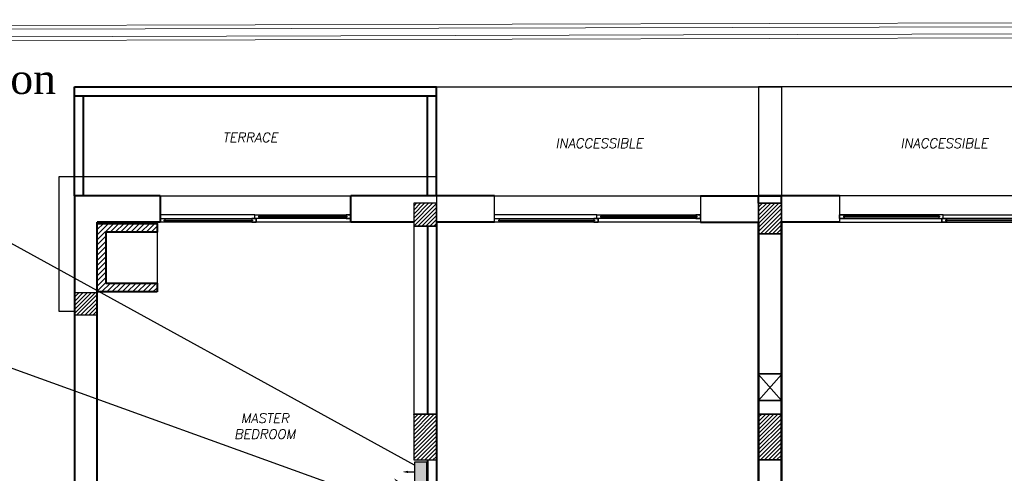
# Model space of a CAD drawing. Header units: metres. Extents: x -710577 to 709766, y -710660 to 709683.
# Tile 49 of 70: x -436.35 to -423.43, y -459.64 to -453.69. Entities that reach past the tile are written whole.
import ezdxf
from ezdxf.enums import TextEntityAlignment as Align

# ---------------------------------------------------------------- set-up
doc = ezdxf.new("R2010")
doc.units = ezdxf.units.M
doc.header["$LTSCALE"] = 50
doc.header["$MEASUREMENT"] = 0
doc.linetypes.add('DASHED2', pattern=[9.525, 6.35, -3.175])
for name, color, linetype in [('FIR-263$0$first$0$RN', 3, 'Continuous'), ('GR XREF$0$INT- COLUMN HATCH', 8, 'Continuous'), ('GR XREF$0$INT- ELEVATION HATCH', 38, 'Continuous'), ('INT- BEAM', 254, 'DASHED2'), ('INT- COLUMN', 251, 'Continuous'), ('INT- COLUMN HATCH', 8, 'Continuous'), ('INT- ELEVATION 01', 8, 'Continuous'), ('INT- Masonary Dim', 8, 'Continuous'), ('INT- WINDOWS', 5, 'Continuous'), ('RA-TEXT', 3, 'Continuous'), ('Samrt Heat', 1, 'Continuous'), ('smart heat', 7, 'Continuous')]:
    doc.layers.add(name, color=color, linetype=linetype)
doc.layers.add('INT- WALL', color=7, linetype='Continuous', lineweight=40)
doc.styles.add('AM3', font='times.ttf')
doc.styles.add('Border', font='arial.ttf')
doc.styles.add('FIR-263$0$first$0$AXT', font='simplex.shx')
doc.dimstyles.new('35', dxfattribs={"dimscale": 0, "dimtxt": 0.09, "dimasz": 0.05, "dimexe": 0, "dimexo": 0, "dimgap": 0, "dimtad": 0, "dimzin": 0, "dimdsep": 46, "dimtxsty": 'AM3', "dimcen": 0, "dimadec": 3, "dimazin": 0, "dimtfac": 1, "dimtofl": 0, "dimtmove": 1, "dimatfit": 3, "dimfxl": 0.18, "dimtfill": 1, "dimtolj": 1, "dimtzin": 0, "dimarcsym": 0})
pattern_1 = [(45, (75890.5115, -36951.2476), (-2.65165043, 2.65165043), [])]
pattern_2 = [(45, (322.419634, -720.270054), (-0.0265165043, 0.0265165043), [])]

# ---------------------------------------------------------------- blocks, each defined once
blk = doc.blocks.new('*U1960')
for p, q in [((-10, 100), (-1350, 100)), ((-1300, 30), (-40, 30)), ((-1300, 30), (-1300, 20)), ((-1300, 20), (-40, 20)), ((-40, 30), (-40, 20)), ((40, 80), (1300, 80)), ((40, 80), (40, 70)), ((40, 70), (1300, 70)), ((1300, 80), (1300, 70))]:
    blk.add_line(p, q)
for points in [[(-1350, 350), (1350, 350), (1350, 0), (-1350, 0)], [(-1350, 0), (-1350, 50), (10, 50), (10, 0)], [(-10, 50), (-10, 100), (1350, 100), (1350, 50)]]:
    blk.add_lwpolyline(points, close=True)
for points in [[(-1290, 20), (-1290, 0), (-1350, 0), (-1350, 50), (-1290, 50), (-1290, 30)], [(-50, 20), (-50, 0), (10, 0), (10, 50), (-50, 50), (-50, 30)], [(50, 70), (50, 50), (-10, 50), (-10, 100), (50, 100), (50, 80)], [(1290, 70), (1290, 50), (1350, 50), (1350, 100), (1290, 100), (1290, 80)]]:
    blk.add_lwpolyline(points)
blk = doc.blocks.new('*U1961')
for p, q in [((-10, 100), (-1250, 100)), ((-1200, 30), (-40, 30)), ((-1200, 30), (-1200, 20)), ((-1200, 20), (-40, 20)), ((-40, 30), (-40, 20)), ((40, 80), (1200, 80)), ((40, 80), (40, 70)), ((40, 70), (1200, 70)), ((1200, 80), (1200, 70))]:
    blk.add_line(p, q)
for points in [[(-1250, 350), (1250, 350), (1250, 0), (-1250, 0)], [(-1250, 0), (-1250, 50), (10, 50), (10, 0)], [(-10, 50), (-10, 100), (1250, 100), (1250, 50)]]:
    blk.add_lwpolyline(points, close=True)
for points in [[(-1190, 20), (-1190, 0), (-1250, 0), (-1250, 50), (-1190, 50), (-1190, 30)], [(-50, 20), (-50, 0), (10, 0), (10, 50), (-50, 50), (-50, 30)], [(50, 70), (50, 50), (-10, 50), (-10, 100), (50, 100), (50, 80)], [(1190, 70), (1190, 50), (1250, 50), (1250, 100), (1190, 100), (1190, 80)]]:
    blk.add_lwpolyline(points)
blk = doc.blocks.new('FIR-263$0$first$0$RN')
at = {"style": 'FIR-263$0$first$0$AXT', "oblique": 10}
for tag, p in [('R1', (0, 0.75)), ('R2', (0, 0.5)), ('R3', (0, 0.25)), ('R4', (0, 0))]:
    blk.add_attdef(tag, text='', height=0.15, dxfattribs=at).set_placement(p, align=Align.MIDDLE)
blk = doc.blocks.new('A$C4BE8651F')
h = blk.add_hatch(color=240)
h.set_gradient(color1=(250, 5, 38), color2=(238, 110, 242), tint=1, name='INVCURVED')
h.paths.add_polyline_path([(-0.4669, 0.0614), (-0.4669, 0.0121), (-0.4669, -0.0386), (0.1932, -0.0385), (0.1932, 0.0615)])
at = {"color": 1}
for p, q in [((0.1932, 0.0621), (-0.4669, 0.0621)), ((-0.4669, -0.0385), (-0.4669, 0.0615)), ((0.1932, -0.0385), (0.1932, 0.0615)), ((0.1932, -0.0379), (-0.4669, -0.0379))]:
    blk.add_line(p, q, dxfattribs=at)
for points in [[(-0.3854, 0.1618, 0, 0.0191, 0), (-0.3854, 0.1172, 0.0191, 0.0191, 0), (-0.3854, 0.1172, 0.0191, 0.0191, 0)], [(-0.3318, 0.2325, 0, 0.0191, 0), (-0.3003, 0.2009, 0.0191, 0.0191, 0), (-0.3003, 0.2009, 0.0191, 0.0191, 0)], [(-0.1368, 0.1618, 0, 0.0191, 0), (-0.1368, 0.1172, 0.0191, 0.0191, 0), (-0.1368, 0.1172, 0.0191, 0.0191, 0)], [(0.0582, 0.2325, 0, 0.0191, 0), (0.0266, 0.2009, 0.0191, 0.0191, 0), (0.0266, 0.2009, 0.0191, 0.0191, 0)], [(0.1118, 0.1618, 0, 0.0191, 0), (0.1118, 0.1172, 0.0191, 0.0191, 0), (0.1118, 0.1172, 0.0191, 0.0191, 0)]]:
    blk.add_lwpolyline(points, format="xyseb", dxfattribs=at)
for points in [[(-0.3003, 0.2009), (-0.2611, 0.1618)], [(0.0266, 0.2009), (-0.0125, 0.1618)], [(-0.3854, 0.1172), (-0.3854, 0.0618)], [(-0.1368, 0.1172), (-0.1368, 0.0618)], [(0.1118, 0.1172), (0.1118, 0.0618)]]:
    blk.add_lwpolyline(points, dxfattribs=at)

msp = doc.modelspace()

# ---------------------------------------------------------------- hatches: boundary and pattern name
at = {"layer": 'GR XREF$0$INT- COLUMN HATCH'}
h = msp.add_hatch(dxfattribs=at)
h.set_pattern_fill('ANSI31', color=256, scale=30, style=0)
h.set_pattern_definition(pattern_1)
h.paths.add_polyline_path([(-429.694, -455.74), (-428.99, -455.74), (-428.99, -456.143), (-429.694, -456.141)])
h = msp.add_hatch(dxfattribs=at)
h.set_pattern_fill('ANSI31', color=256, scale=30, style=0)
h.set_pattern_definition(pattern_1)
h.paths.add_polyline_path([(-424.654, -455.741), (-425.358, -455.741), (-425.358, -456.14), (-424.654, -456.14)])
h = msp.add_hatch(dxfattribs=at)
h.set_pattern_fill('ANSI31', color=256, scale=28.723493, style=0)
h.set_pattern_definition([(45, (3600.0548, 12799.9343), (-2.5388221, 2.5388221), [])])
h.paths.add_polyline_path([(-425.285, -457.542), (-425.074, -457.542), (-425.074, -458.442), (-425.285, -458.442), (-425.859, -458.442), (-425.859, -458.327), (-425.189, -458.327), (-425.189, -457.657), (-425.859, -457.657), (-425.859, -457.542)])
at = {"layer": 'GR XREF$0$INT- ELEVATION HATCH'}
h = msp.add_hatch(dxfattribs=at)
h.set_pattern_fill('DOTS', color=256, scale=200)
h.set_pattern_definition([(0, (4889.904, -650.121), (6.25, 12.5), [0, -12.5])])
h.paths.add_polyline_path([(-429.774, -457.57), (-429.224, -457.57), (-429.224, -457.27), (-429.774, -457.27), (-429.774, -455.81), (-429.694, -455.81), (-429.694, -456.143), (-428.974, -456.143), (-428.974, -459.041), (-429.774, -459.04)])
at = {"layer": 'INT- COLUMN HATCH'}
h = msp.add_hatch(dxfattribs=at)
h.set_pattern_fill('ANSI31', color=256, scale=0.3, style=0)
h.set_pattern_definition([(45, (322.419634, -881.98708), (-0.0265165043, 0.0265165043), [])])
h.paths.add_polyline_path([(-431.181, -456.398), (-430.881, -456.398), (-430.881, -456.098), (-431.181, -456.098)])
h = msp.add_hatch(dxfattribs=at)
h.set_pattern_fill('ANSI31', color=256, scale=0.3, style=0)
h.set_pattern_definition(pattern_2)
h.paths.add_polyline_path([(-426.356, -456.098), (-426.656, -456.098), (-426.656, -456.498), (-426.356, -456.498)])
h = msp.add_hatch(dxfattribs=at)
h.set_pattern_fill('ANSI31', color=256, scale=0.3, style=0)
h.set_pattern_definition(pattern_2)
h.paths.add_polyline_path([(-426.656, -456.098), (-426.356, -456.098), (-426.356, -456.498), (-426.656, -456.498)])
h = msp.add_hatch(dxfattribs=at)
h.set_pattern_fill('ANSI31', color=256, scale=0.015, style=0)
h.set_pattern_definition([(45, (-411.427874, -475.84761), (-0.03367596, 0.03367596), [])])
h.paths.add_polyline_path([(-434.546, -456.362), (-435.331, -456.362), (-435.331, -457.262), (-435.023, -457.262), (-434.546, -457.262), (-434.546, -457.147), (-435.217, -457.147), (-435.217, -456.477), (-434.546, -456.477)])
h = msp.add_hatch(dxfattribs=at)
h.set_pattern_fill('ANSI31', color=256, scale=0.3, style=0)
h.set_pattern_definition([(45, (322.419598, -880.16793), (-0.0265165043, 0.0265165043), [])])
h.paths.add_polyline_path([(-435.331, -457.569), (-435.631, -457.569), (-435.631, -457.269), (-435.331, -457.269)])
h = msp.add_hatch(dxfattribs=at)
h.set_pattern_fill('ANSI31', color=256, scale=0.3, style=0)
h.set_pattern_definition(pattern_2)
h.paths.add_polyline_path([(-431.181, -459.468), (-430.881, -459.468), (-430.881, -458.868), (-431.181, -458.868)])
h = msp.add_hatch(dxfattribs=at)
h.set_pattern_fill('ANSI31', color=256, scale=0.3, style=0)
h.set_pattern_definition(pattern_2)
h.paths.add_polyline_path([(-426.656, -459.468), (-426.356, -459.468), (-426.356, -458.868), (-426.656, -458.868)])
h = msp.add_hatch(dxfattribs=at)
h.set_pattern_fill('ANSI31', color=256, scale=0.3, style=0)
h.set_pattern_definition(pattern_2)
h.paths.add_polyline_path([(-426.356, -459.468), (-426.656, -459.468), (-426.656, -458.868), (-426.356, -458.868)])

# ---------------------------------------------------------------- linework, layer by layer
for p, q in [((-426.656, -458.345), (-426.656, -456.098)), ((-426.356, -458.345), (-426.356, -456.098)), ((-426.656, -463.838), (-426.656, -458.595)), ((-426.356, -463.838), (-426.356, -458.595))]:
    msp.add_line(p, q)
for points in [[(-426.656, -464.042), (-426.656, -458.345)], [(-426.356, -464.042), (-426.356, -458.345)]]:
    msp.add_lwpolyline(points)
at = {"layer": 'INT- BEAM'}
for p, q in [((-426.356, -458.688), (-426.656, -458.346)), ((-426.356, -458.346), (-426.656, -458.688)), ((-426.656, -458.688), (-426.356, -458.346)), ((-426.656, -458.346), (-426.356, -458.688))]:
    msp.add_line(p, q, dxfattribs=at)
msp.add_lwpolyline([(-435.631, -457.519), (-435.831, -457.519), (-435.831, -456.348), (-435.831, -455.748), (-430.881, -455.748), (-430.881, -456.348)], dxfattribs=at)
msp.add_lwpolyline([(-430.881, -456.398), (-431.181, -456.398), (-431.181, -458.868), (-430.881, -458.868)], close=True, dxfattribs=at)
at = {"layer": 'INT- BEAM', "elevation": 0}
for points in [[(-426.656, -458.338), (-426.356, -458.338), (-426.356, -458.688), (-426.656, -458.688)], [(-426.356, -458.338), (-426.656, -458.338), (-426.656, -458.688), (-426.356, -458.688)]]:
    msp.add_lwpolyline(points, close=True, dxfattribs=at)
at = {"layer": 'INT- COLUMN'}
for points in [[(-431.181, -456.398), (-430.881, -456.398), (-430.881, -456.098), (-431.181, -456.098)], [(-426.656, -456.498), (-426.356, -456.498), (-426.356, -456.098), (-426.656, -456.098)], [(-426.656, -456.498), (-426.356, -456.498), (-426.356, -456.098), (-426.656, -456.098)], [(-426.356, -456.498), (-426.656, -456.498), (-426.656, -456.098), (-426.356, -456.098)], [(-426.356, -456.498), (-426.656, -456.498), (-426.656, -456.098), (-426.356, -456.098)], [(-435.331, -457.569), (-435.631, -457.569), (-435.631, -457.269), (-435.331, -457.269)], [(-431.181, -459.468), (-430.881, -459.468), (-430.881, -458.868), (-431.181, -458.868)]]:
    msp.add_lwpolyline(points, close=True, dxfattribs=at)
at = {"layer": 'INT- COLUMN', "elevation": 0}
for points in [[(-426.656, -459.468), (-426.356, -459.468), (-426.356, -458.868), (-426.656, -458.868)], [(-426.356, -459.468), (-426.656, -459.468), (-426.656, -458.868), (-426.356, -458.868)]]:
    msp.add_lwpolyline(points, close=True, dxfattribs=at)
at = {"layer": 'INT- ELEVATION 01'}
for p, q in [((-430.881, -454.568), (-426.356, -454.568)), ((-422.131, -454.568), (-426.656, -454.568)), ((-426.656, -454.568), (-426.656, -455.998)), ((-426.356, -454.568), (-426.356, -455.998)), ((-434.546, -456.477), (-434.546, -457.147))]:
    msp.add_line(p, q, dxfattribs=at)
at = {"layer": 'INT- Masonary Dim'}
msp.add_lwpolyline([(-435.331, -456.362), (-434.546, -456.362), (-434.546, -457.262), (-435.331, -457.262)], close=True, dxfattribs=at)
at = {"layer": 'INT- WALL'}
for p, q in [((-435.631, -454.568), (-430.881, -454.568)), ((-435.631, -455.998), (-435.631, -454.568)), ((-430.881, -455.998), (-430.881, -454.568)), ((-435.631, -454.688), (-430.881, -454.688)), ((-435.511, -455.998), (-435.511, -454.688)), ((-431.001, -455.998), (-431.001, -454.688)), ((-434.506, -455.998), (-434.506, -456.348)), ((-432.006, -456.348), (-432.006, -455.998)), ((-427.419, -455.998), (-426.356, -455.998)), ((-425.594, -455.998), (-426.656, -455.998)), ((-426.656, -456.098), (-426.656, -455.998)), ((-426.356, -456.098), (-426.356, -455.998)), ((-435.332, -456.362), (-434.546, -456.362)), ((-435.332, -457.262), (-435.332, -456.362)), ((-435.331, -467.305), (-435.331, -456.348)), ((-434.506, -456.348), (-435.331, -456.348)), ((-434.546, -456.362), (-434.546, -456.348)), ((-434.546, -456.362), (-434.546, -456.477)), ((-431.181, -456.348), (-432.006, -456.348)), ((-431.001, -456.398), (-431.001, -458.868)), ((-430.881, -456.348), (-430.881, -456.538)), ((-430.119, -456.348), (-430.881, -456.348)), ((-427.419, -456.348), (-426.656, -456.348)), ((-426.656, -460.848), (-426.656, -456.348)), ((-426.656, -456.348), (-426.656, -460.348)), ((-426.356, -460.848), (-426.356, -456.348)), ((-425.594, -456.348), (-426.356, -456.348)), ((-426.356, -456.348), (-426.356, -460.348)), ((-434.546, -456.477), (-435.217, -456.477)), ((-435.217, -456.477), (-435.217, -457.147)), ((-430.881, -456.538), (-430.881, -464.204)), ((-435.217, -457.147), (-434.546, -457.147)), ((-434.546, -457.147), (-434.546, -457.262)), ((-435.023, -457.262), (-435.332, -457.262)), ((-434.546, -457.262), (-435.023, -457.262)), ((-431.001, -459.468), (-431.001, -462.528))]:
    msp.add_line(p, q, dxfattribs=at)
for points in [[(-434.506, -455.998), (-435.631, -455.998), (-435.631, -467.098)], [(-430.119, -455.998), (-432.006, -455.998)]]:
    msp.add_lwpolyline(points, dxfattribs=at)
at = {"layer": 'Samrt Heat', "color": 240, "lineweight": 0, "true_color": 0xed1f24}
for p, q in [((-405.139, -453.687), (-441.068, -453.774)), ((-405.139, -453.738), (-441.068, -453.824))]:
    msp.add_line(p, q, dxfattribs=at)
at = {"layer": 'smart heat', "color": 240, "lineweight": 0, "true_color": 0xed1f24}
for p, q in [((-411, -453.839), (-441.22, -453.925)), ((-411, -453.889), (-441.22, -453.976))]:
    msp.add_line(p, q, dxfattribs=at)

# ---------------------------------------------------------------- block references
at = {"layer": 'FIR-263$0$first$0$RN', "xscale": 0.8333333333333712, "yscale": 0.8333333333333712, "zscale": 0.8333333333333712}
for p, values in [((-433.325, -455.651), {'R2': 'TERRACE'}), ((-433.132, -459.545), {'R1': 'MASTER', 'R2': 'BEDROOM'})]:
    msp.add_blockref('FIR-263$0$first$0$RN', p, dxfattribs=at).add_auto_attribs(values)
at = {"layer": 'FIR-263$0$first$0$RN'}
ref = msp.add_blockref('FIR-263$0$first$0$RN', (-428.705, -455.727), dxfattribs=dict(at, xscale=-0.8333333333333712, yscale=0.8333333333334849, zscale=0.8333333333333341))
ref.add_attrib('R2', 'INACCESSIBLE ', dxfattribs={"layer": '0', "height": 0.125, "style": 'FIR-263$0$first$0$AXT', "oblique": 10}).set_placement((-428.705, -455.31), align=Align.MIDDLE)
ref = msp.add_blockref('FIR-263$0$first$0$RN', (-424.18, -455.727), dxfattribs=dict(at, xscale=-0.8333333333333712, yscale=0.8333333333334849, zscale=0.8333333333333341))
ref.add_attrib('R2', 'INACCESSIBLE ', dxfattribs={"layer": '0', "height": 0.125, "style": 'FIR-263$0$first$0$AXT', "oblique": 10}).set_placement((-424.18, -455.31), align=Align.MIDDLE)
at = {"layer": 'INT- WINDOWS', "yscale": 0.001000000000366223, "zscale": 0.001000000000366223}
for name, p, xscale in [('*U1961', (-433.256, -456.348), 0.001000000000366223), ('*U1960', (-428.769, -456.348), 0.001000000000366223), ('*U1960', (-424.244, -456.348), -0.001000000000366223)]:
    msp.add_blockref(name, p, dxfattribs=dict(at, xscale=xscale))
at = {"layer": 'smart heat', "xscale": 1.575425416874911, "yscale": 1.575425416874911, "zscale": 1.575425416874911, "rotation": 90}
msp.add_blockref('A$C4BE8651F', (-431.072, -459.801), dxfattribs=at)

# ---------------------------------------------------------------- texts
at = {"layer": 'RA-TEXT', "color": 240, "lineweight": 0, "true_color": 0xed1f24, "insert": (-435.442, -454.467), "char_height": 0.39701, "width": 11.28727, "attachment_point": 5, "style": 'Border'}
msp.add_mtext('\\pxql;{\\fTimes New Roman|b0|i0|c0|p18;Radiators distribution  }', dxfattribs=at)

# ---------------------------------------------------------------- leaders
at = {"layer": 'Samrt Heat', "color": 0}
for points in [[(-431.169, -459.535), (-437.21, -456.214)], [(-430.767, -460.32), (-437.243, -457.978)]]:
    msp.add_leader(points, dimstyle='35', override={"dimscale": 1}, dxfattribs=at)

doc.saveas('drawing.dxf')
